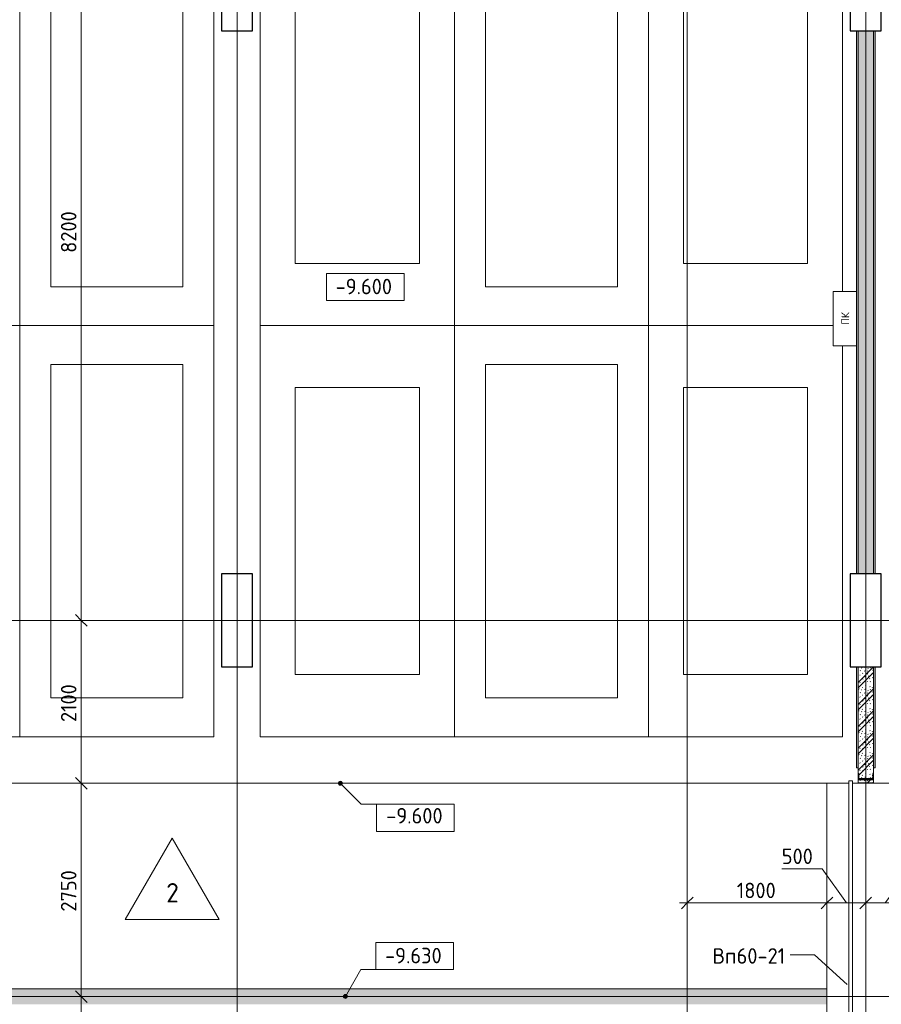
# Model space of a CAD drawing. Header units: millimetres. Extents: x 25887 to 100685, y -10965 to 131188.
# Tile 18 of 49: x 37900 to 49000, y 60850 to 73543. Entities that reach past the tile are written whole.
import ezdxf

# ---------------------------------------------------------------- set-up
doc = ezdxf.new("R2010")
doc.units = ezdxf.units.MM
for name, pattern in [('3_ Штрих_ 1 х 1 мм', [2, 1, -1]), ('4_ Штрихпунктир_ 10 х 2 мм', [14, 10, -2, 0, -2]), ('4_ Штрихпунктир_ 15 х 2 мм', [19, 15, -2, 0, -2])]:
    doc.linetypes.add(name, pattern=pattern)
for name, color, linetype, lineweight in [('A-ANNO-DIMS', 7, 'Continuous', 5), ('A-ANNO-DIMS-100', 7, 'Continuous', 5), ('A-ANNO-NOTE', 7, 'Continuous', 5), ('A-DETL', 7, 'Continuous', 25), ('A-DETL-GENF', 7, 'Continuous', 13), ('A-DOOR', 7, 'Continuous', 13), ('A-DOOR-IDEN', 7, 'Continuous', 5), ('A-FLOR', 7, 'Continuous', 13), ('A-FLOR-IDEN', 7, 'Continuous', 5), ('A-WALL', 7, 'Continuous', 13), ('A-WALL-PATT', 7, 'Continuous', 13), ('C-PRKG', 7, 'Continuous', 13), ('G-ANNO-DIMS', 7, 'Continuous', 5), ('I-WALL', 7, 'Continuous', 13), ('M-EQPM', 7, 'Continuous', 13), ('S-COLS', 7, 'Continuous', 25), ('S-GRID', 7, 'Continuous', 5)]:
    doc.layers.add(name, color=color, linetype=linetype, lineweight=lineweight)
doc.styles.add('GOST Common', font='GOST_Common.ttf', dxfattribs={"height": 100})
doc.styles.add('GOST Common_2', font='GOST_Common.ttf', dxfattribs={"height": 200})
doc.styles.add('GOST Common_3', font='GOST_Common.ttf', dxfattribs={"height": 250})
doc.dimstyles.new('2_мм', dxfattribs={"dimscale": 304.8, "dimtxt": 201.142999, "dimasz": 0.492126, "dimexe": 0.328084, "dimexo": 0.492126, "dimgap": 0, "dimtad": 1, "dimdec": 0, "dimdsep": 46, "dimtxsty": 'GOST Common_2', "dimblk1": 'OBLIQUE', "dimblk2": 'OBLIQUE', "dimsah": 1, "dimcen": 0.09, "dimdle": 0.328084, "dimadec": 5, "dimazin": 2, "dimtfac": 1, "dimtdec": 4, "dimtix": 1, "dimtmove": 1, "dimatfit": 3, "dimfxl": 1, "dimtvp": 1, "dimtolj": 1, "dimtzin": 0, "dimarcsym": 2})
doc.dimstyles.new('2_мм_1', dxfattribs={"dimscale": 304.8, "dimtxt": 201.142999, "dimasz": 0.492126, "dimexe": 0.328084, "dimexo": 0.492126, "dimgap": 0, "dimtad": 1, "dimdec": 0, "dimdsep": 46, "dimtxsty": 'GOST Common_2', "dimblk1": 'OBLIQUE', "dimblk2": 'OBLIQUE', "dimsah": 1, "dimcen": 0.09, "dimdle": 0.328084, "dimadec": 5, "dimazin": 2, "dimtfac": 1, "dimtdec": 4, "dimtix": 1, "dimtmove": 0, "dimatfit": 3, "dimfxl": 1, "dimtvp": 1, "dimtolj": 1, "dimtzin": 0, "dimarcsym": 2})
pattern_1 = [(0, (0, 0), (203.2, 50.8), [3.353, -149.047, 3.353, -149.047, -812.8]), (0, (0, 0), (203.2, 50.8), [-304.8, 3.353, -301.447, 3.353, -149.047, -355.6]), (0, (0, 0), (203.2, 50.8), [-762, 3.353, -98.247, 3.353, -250.647]), (120, (76.2, 25.4), (-145.59409, 150.576362), [3.353, -149.047, 3.353, -149.047, -812.8]), (120, (76.2, 25.4), (-145.59409, 150.576362), [-304.8, 3.353, -301.447, 3.353, -149.047, -355.6]), (120, (76.2, 25.4), (-145.59409, 150.576362), [-762, 3.353, -98.247, 3.353, -250.647]), (240, (101.6, 127), (-57.60591, -201.376362), [3.353, -149.047, 3.353, -149.047, -812.8]), (240, (101.6, 127), (-57.60591, -201.376362), [-304.8, 3.353, -301.447, 3.353, -149.047, -355.6]), (240, (101.6, 127), (-57.60591, -201.376362), [-762, 3.353, -98.247, 3.353, -250.647])]
pattern_2 = [(135, (150.28, 188.64), (-282.8427, 3e-14), [5, -395]), (135, (174.9, 237.36), (-282.8427, 3e-14), [5, -395]), (135, (211.96, 236.53), (-282.8427, 3e-14), [5, -395]), (135, (114.96, 223.96), (-282.8427, 3e-14), [5, -395]), (135, (77.54, 223.96), (-282.8427, 3e-14), [5, -395]), (135, (57.44, 184.52), (-282.8427, 3e-14), [5, -395]), (135, (66.21, 142.9), (-282.8427, 3e-14), [5, -395]), (135, (107.33, 161), (-282.8427, 3e-14), [5, -395]), (135, (99.08, 130.94), (-282.8427, 3e-14), [5, -395]), (135, (22.6, 136.46), (-282.8427, 3e-14), [5, -395]), (135, (21.16, 168.08), (-282.8427, 3e-14), [5, -395]), (135, (46.13, 96.12), (-282.8427, 3e-14), [5, -395]), (135, (3.54, 74.6), (-282.8427, 3e-14), [5, -395]), (135, (40.3, 47.56), (-282.8427, 3e-14), [5, -395]), (135, (39.77, 18.47), (-282.8427, 3e-14), [5, -395]), (135, (76.94, 37.28), (-282.8427, 3e-14), [5, -395]), (135, (114.18, 62.4), (-282.8427, 3e-14), [5, -395]), (135, (139.87, 90.2), (-282.8427, 3e-14), [5, -395]), (135, (141.44, 15.82), (-282.8427, 3e-14), [5, -395]), (135, (188.69, 26.73), (-282.8427, 3e-14), [5, -395]), (135, (176.14, 51.36), (-282.8427, 3e-14), [5, -395]), (135, (177.03, 0), (-282.8427, 3e-14), [5, -395]), (135, (276.61, 8.22), (-282.8427, 3e-14), [5, -395]), (135, (271.19, 31.72), (-282.8427, 3e-14), [5, -395]), (135, (268.29, 119.65), (-282.8427, 3e-14), [5, -395]), (135, (237.92, 101.95), (-282.8427, 3e-14), [5, -395]), (135, (237.92, 158.27), (-282.8427, 3e-14), [5, -395]), (135, (260.4, 204.35), (-282.8427, 3e-14), [5, -395]), (135, (275.54, 235.4), (-282.8427, 3e-14), [5, -395]), (135, (117.62, 268.96), (-282.8427, 3e-14), [5, -395]), (135, (203.62, 273.83), (-282.8427, 3e-14), [5, -395]), (135, (47.24, 279.3), (-282.8427, 3e-14), [5, -395]), (135, (23.2, 266.16), (-282.8427, 3e-14), [5, -395]), (135, (42.78, 232.52), (-282.8427, 3e-14), [5, -395]), (135, (177.76, 90.57), (-282.8427, 3e-14), [5, -395]), (135, (181.12, 121.8), (-282.8427, 3e-14), [5, -395]), (135, (206.73, 172.06), (-282.8427, 3e-14), [5, -395]), (135, (143.14, 136.62), (-282.8427, 3e-14), [5, -395]), (135, (211.51, 131.86), (-282.8427, 3e-14), [5, -395]), (135, (81.47, 95.1), (-282.8427, 3e-14), [5, -395]), (135, (235.13, 60.46), (-282.8427, 3e-14), [5, -395]), (135, (242.24, 4.89), (-282.8427, 3e-14), [5, -395]), (45, (0, 106.07), (-282.8427, 0), []), (45, (106.07, 0), (-282.8427, 0), []), (45, (176.78, 0), (-282.8427, 0), []), (45, (0, 176.78), (-282.8427, 0), [])]

# ---------------------------------------------------------------- blocks, each defined once
blk = doc.blocks.new('Наметкина 10_РД_АР_П_Отделка_R21_rvt-1--02_Подвал_МП_часть Б')
at = {"layer": 'A-WALL-PATT', "lineweight": 5}
h = blk.add_hatch(dxfattribs=at)
h.set_pattern_fill('FP_25', color=256, style=0, pattern_type=2)
h.set_pattern_definition(pattern_1)
h.paths.add_polyline_path([(48700, 66400), (48700, 73400), (48680, 73400), (48680, 66400)])
h = blk.add_hatch(dxfattribs=at)
h.set_pattern_fill('FP_25', color=256, style=0, pattern_type=2)
h.set_pattern_definition(pattern_1)
h.paths.add_polyline_path([(48920, 66400), (48920, 73400), (48900, 73400), (48900, 66400)])
h = blk.add_hatch(dxfattribs=at)
h.set_pattern_fill('FP_25', color=256, style=0, pattern_type=2)
h.set_pattern_definition(pattern_1)
h.paths.add_polyline_path([(48680, 58200), (48700, 58200), (48700, 58898), (48680, 58898), (48680, 58377)])
h.paths.add_polyline_path([(48700, 63900), (48700, 65200), (48680, 65200), (48680, 63900)])
h = blk.add_hatch(dxfattribs=at)
h.set_pattern_fill('FP_25', color=256, style=0, pattern_type=2)
h.set_pattern_definition(pattern_1)
h.paths.add_polyline_path([(48920, 58200), (48920, 58900), (48900, 58900), (48900, 58200)])
h.paths.add_polyline_path([(48920, 63900), (48920, 65200), (48900, 65200), (48900, 63900)])
at = {"layer": 'A-WALL'}
for p, q in [((48700, 73400), (48680, 73400)), ((48680, 73400), (48680, 66400)), ((48700, 66400), (48700, 73400)), ((48900, 73400), (48900, 66400)), ((48920, 73400), (48900, 73400)), ((48920, 66400), (48920, 73400)), ((48680, 66400), (48700, 66400)), ((48900, 66400), (48920, 66400)), ((48700, 65200), (48680, 65200)), ((48680, 65200), (48680, 63900)), ((48700, 63900), (48700, 65200)), ((48900, 65200), (48900, 63900)), ((48920, 65200), (48900, 65200)), ((48920, 63900), (48920, 65200)), ((48680, 63900), (48700, 63900)), ((48900, 63900), (48920, 63900))]:
    blk.add_line(p, q, dxfattribs=at)
blk = doc.blocks.new('АР-Ворота сборка - Ворота секционные_5200х2600 _h_-7302885--02_Подвал_МП_часть Б')
at = {"layer": 'A-DETL-GENF'}
for p, q in [((-2275, 218), (-2503, 218)), ((-2503, 218), (-2503, 173)), ((-2503, 173), (-2275, 173)), ((-2275, 173), (-2275, 218)), ((-1675, 218), (-1675, 173)), ((2753, 218), (-1675, 218)), ((-1675, 173), (2753, 173)), ((2753, 173), (2753, 218))]:
    blk.add_line(p, q, dxfattribs=at)
blk = doc.blocks.new('АР_Машиноместо - 4900x2400_М__5300х2500_-V22--02_Подвал_МП_часть Б')
at = {"layer": 'C-PRKG'}
for p, q in [((2500, 0), (0, 0)), ((0, 0), (0, -5300)), ((2500, 0), (2500, -5300)), ((450, -800), (450, -4500)), ((450, -800), (2050, -800)), ((2050, -800), (2050, -4500)), ((450, -4500), (2050, -4500)), ((2500, -5300), (0, -5300))]:
    blk.add_line(p, q, dxfattribs=at)
blk = doc.blocks.new('АР_Машиноместо - 5300x2500_С-V21--02_Подвал_МП_часть Б')
at = {"layer": 'C-PRKG'}
for p, q in [((2500, 5300), (0, 5300)), ((0, 0), (0, 5300)), ((2500, 0), (2500, 5300)), ((400, 4800), (2100, 4800)), ((400, 500), (400, 4800)), ((2100, 500), (2100, 4800)), ((400, 500), (2100, 500)), ((2500, 0), (0, 0))]:
    blk.add_line(p, q, dxfattribs=at)
blk = doc.blocks.new('АР_Машиноместо - 4900x2400_М__5300х2500_-V36--02_Подвал_МП_часть Б')
at = {"layer": 'C-PRKG'}
for p, q in [((2500, 5300), (120, 5300)), ((2500, 0), (2500, 5300)), ((0, 0), (0, 4860)), ((450, 4500), (2050, 4500)), ((450, 800), (450, 4500)), ((2050, 800), (2050, 4500)), ((450, 800), (2050, 800)), ((2500, 0), (0, 0))]:
    blk.add_line(p, q, dxfattribs=at)
blk = doc.blocks.new('АР_Машиноместо - 4900x2400_М__5300х2500_-3113489--02_Подвал_МП_часть Б')
at = {"layer": 'C-PRKG'}
for p, q in [((2500, 5300), (0, 5300)), ((0, 0), (0, 5300)), ((2500, 0), (2500, 5300)), ((450, 4500), (2050, 4500)), ((450, 800), (450, 4500)), ((2050, 800), (2050, 4500)), ((450, 800), (2050, 800)), ((2500, 0), (0, 0))]:
    blk.add_line(p, q, dxfattribs=at)
blk = doc.blocks.new('АР_Машиноместо - 5300x2500_С-V23--02_Подвал_МП_часть Б')
at = {"layer": 'C-PRKG'}
for p, q in [((2500, 0), (0, 0)), ((0, 0), (0, -5300)), ((2500, 0), (2500, -5300)), ((400, -500), (400, -4800)), ((400, -500), (2100, -500)), ((2100, -500), (2100, -4800)), ((400, -4800), (2100, -4800)), ((2500, -5300), (0, -5300))]:
    blk.add_line(p, q, dxfattribs=at)
blk = doc.blocks.new('АР_Машиноместо - 4900x2400_М__5300х2500_-V38--02_Подвал_МП_часть Б')
at = {"layer": 'C-PRKG'}
for p, q in [((2500, 0), (0, 0)), ((0, 0), (0, -5040)), ((2500, 0), (2500, -5300)), ((450, -800), (450, -4500)), ((450, -800), (2050, -800)), ((2050, -800), (2050, -4500)), ((450, -4500), (2050, -4500)), ((2500, -5300), (120, -5300))]:
    blk.add_line(p, q, dxfattribs=at)
blk = doc.blocks.new('АР_Лоток - 200х100h_ЛВ1-7189178--02_Подвал_МП_часть Б')
at = {"layer": 'M-EQPM', "true_color": 0xdddddd}
blk.add_hatch(color=254, dxfattribs=at).paths.add_polyline_path([(2650, -100), (18550, -100), (18550, 100), (800, 100), (800, -100)])
blk = doc.blocks.new('АР_Канал вертикальный прямоугольный - ПК-3252217--02_Подвал_МП_часть Б')
at = {"layer": 'A-DETL-GENF', "linetype": '3_ Штрих_ 1 х 1 мм'}
for p, q in [((350, 150), (-350, 150)), ((-350, 150), (-350, -150)), ((350, -150), (350, 150))]:
    blk.add_line(p, q, dxfattribs=at)
at = {"layer": 'M-EQPM'}
for p, q in [((-350, -150), (-350, 150)), ((-350, 150), (350, 150)), ((350, 150), (350, -150))]:
    blk.add_line(p, q, dxfattribs=at)
blk = doc.blocks.new('АР_Фахверк_ _Швеллер полки параллельные_ - 20П-4512172--02_Подвал_МП_часть Б')
at = {"layer": 'S-COLS'}
blk.add_hatch(color=256, dxfattribs=at).paths.add_polyline_path([(-23, 100), (-23, -100), (53, -100), (53, -97), (51, -93), (48, -91), (-8, -91), (-15, -88), (-18, -82), (-18, 81), (-15, 88), (-8, 91), (48, 91), (51, 93), (53, 96), (53, 100)])
for p, q in [((53, 100), (-23, 100)), ((-23, 100), (-23, -100)), ((-18, -82), (-18, 81)), ((-8, 91), (48, 91)), ((53, 96), (53, 100)), ((-23, -100), (53, -100)), ((48, -91), (-8, -91)), ((53, -100), (53, -97))]:
    blk.add_line(p, q, dxfattribs=at)
for centre, radius, start, end in [((-8, 81), 9.5, 90, 180), ((48, 96), 5.5, 270, 360), ((-8, -82), 9.5, 180, 270), ((48, -97), 5.5, 360, 90)]:
    blk.add_arc(centre, radius, start, end, dxfattribs=at)
blk = doc.blocks.new('DIMBLOCK3--02_Подвал_МП_часть Б')
at = {"layer": 'A-ANNO-DIMS-100'}
for p, q in [((38736, 60950), (38592, 60950)), ((38692, 58200), (38692, 60950)), ((38692, 60950), (38736, 60950)), ((38736, 58200), (38592, 58200)), ((38692, 58200), (38736, 58200))]:
    blk.add_line(p, q, dxfattribs=at)
at = {"layer": 'A-ANNO-DIMS-100', "lineweight": 25}
for p, q in [((38692, 60950), (38617, 61025)), ((38692, 60950), (38767, 60875)), ((38692, 58200), (38617, 58275)), ((38692, 58200), (38767, 58125))]:
    blk.add_line(p, q, dxfattribs=at)
at = {"layer": 'A-ANNO-DIMS-100', "color": 0, "insert": (38431, 59295), "char_height": 200, "width": 670.93, "attachment_point": 1, "rotation": 90, "line_spacing_factor": 1.022761, "style": 'GOST Common_2'}
blk.add_mtext('2750', dxfattribs=at)
blk = doc.blocks.new('_Oblique')
at = {"color": 0, "linetype": 'ByBlock', "lineweight": -2}
blk.add_line((-0.5, -0.5), (0.5, 0.5), dxfattribs=at)
blk = doc.blocks.new('DIMBLOCK4--02_Подвал_МП_часть Б')
at = {"layer": 'A-ANNO-DIMS-100', "lineweight": 25}
for p, q in [((38692, 63700), (38617, 63775)), ((38692, 63700), (38767, 63625)), ((38692, 60950), (38617, 61025)), ((38692, 60950), (38767, 60875))]:
    blk.add_line(p, q, dxfattribs=at)
at = {"layer": 'A-ANNO-DIMS-100'}
for p, q in [((38736, 63700), (38592, 63700)), ((38692, 60950), (38692, 63700)), ((38692, 63700), (38736, 63700)), ((38736, 60950), (38592, 60950)), ((38692, 60950), (38736, 60950))]:
    blk.add_line(p, q, dxfattribs=at)
at = {"layer": 'A-ANNO-DIMS-100', "color": 0, "insert": (38431, 62045), "char_height": 200, "width": 670.93, "attachment_point": 1, "rotation": 90, "line_spacing_factor": 1.022761, "style": 'GOST Common_2'}
blk.add_mtext('2750', dxfattribs=at)
blk = doc.blocks.new('DIMBLOCK5--02_Подвал_МП_часть Б')
at = {"layer": 'A-ANNO-DIMS-100'}
for p, q in [((38736, 65800), (38592, 65800)), ((38692, 63700), (38692, 65800)), ((38692, 65800), (38736, 65800)), ((38736, 63700), (38592, 63700)), ((38692, 63700), (38736, 63700))]:
    blk.add_line(p, q, dxfattribs=at)
at = {"layer": 'A-ANNO-DIMS-100', "lineweight": 25}
for p, q in [((38692, 65800), (38617, 65875)), ((38692, 65800), (38767, 65725)), ((38692, 63700), (38617, 63775)), ((38692, 63700), (38767, 63625))]:
    blk.add_line(p, q, dxfattribs=at)
at = {"layer": 'A-ANNO-DIMS-100', "color": 0, "insert": (38431, 64489), "char_height": 200, "width": 625.93, "attachment_point": 1, "rotation": 90, "line_spacing_factor": 1.022761, "style": 'GOST Common_2'}
blk.add_mtext('2100', dxfattribs=at)
blk = doc.blocks.new('DIMBLOCK6--02_Подвал_МП_часть Б')
at = {"layer": 'A-ANNO-DIMS-100', "lineweight": 25}
for p, q in [((38692, 74000), (38617, 74075)), ((38692, 74000), (38767, 73925)), ((38692, 65800), (38617, 65875)), ((38692, 65800), (38767, 65725))]:
    blk.add_line(p, q, dxfattribs=at)
at = {"layer": 'A-ANNO-DIMS-100'}
for p, q in [((38736, 74000), (38592, 74000)), ((38692, 65800), (38692, 74000)), ((38692, 74000), (38736, 74000)), ((38692, 71097), (38692, 70438)), ((38692, 70438), (38692, 69900)), ((38736, 65800), (38592, 65800)), ((38692, 65800), (38736, 65800))]:
    blk.add_line(p, q, dxfattribs=at)
at = {"layer": 'A-ANNO-DIMS-100', "color": 0, "insert": (38431, 70538), "char_height": 200, "width": 670.93, "attachment_point": 1, "rotation": 90, "line_spacing_factor": 1.022761, "style": 'GOST Common_2'}
blk.add_mtext('8200', dxfattribs=at)
blk = doc.blocks.new('Высотные отметки - Frame_2-749557--02_Подвал_МП_часть Б')
at = {"layer": 'G-ANNO-DIMS'}
for p, q in [((-5, 3.5), (-5, 0)), ((5, 3.5), (-5, 3.5)), ((5, 0), (5, 3.5)), ((-5, 0), (5, 0))]:
    blk.add_line(p, q, dxfattribs=at)
blk = doc.blocks.new('Марка полов - Марка полов-4106608--02_Подвал_МП_часть Б')
at = {"layer": 'A-FLOR-IDEN'}
for p, q in [((0, 7), (-6.06, -3.5)), ((6.06, -3.5), (0, 7)), ((-6.06, -3.5), (6.06, -3.5))]:
    blk.add_line(p, q, dxfattribs=at)
blk = doc.blocks.new('DIMBLOCK155--02_Подвал_МП_часть Б')
at = {"layer": 'A-ANNO-DIMS-100'}
for p, q in [((46500, 62113), (46500, 62257)), ((48300, 62113), (48300, 62257)), ((46400, 62157), (48300, 62157)), ((46500, 62157), (46500, 62113)), ((48300, 62157), (48300, 62113))]:
    blk.add_line(p, q, dxfattribs=at)
at = {"layer": 'A-ANNO-DIMS-100', "lineweight": 25}
for p, q in [((46500, 62157), (46575, 62232)), ((48300, 62157), (48375, 62232)), ((46500, 62157), (46425, 62082)), ((48300, 62157), (48225, 62082))]:
    blk.add_line(p, q, dxfattribs=at)
at = {"layer": 'A-ANNO-DIMS-100', "color": 0, "insert": (47139, 62418), "char_height": 200, "width": 625.93, "attachment_point": 1, "line_spacing_factor": 1.022761, "style": 'GOST Common_2'}
blk.add_mtext('1800', dxfattribs=at)
blk = doc.blocks.new('DIMBLOCK156--02_Подвал_МП_часть Б')
at = {"layer": 'A-ANNO-DIMS-100'}
for p, q in [((47718, 62597), (48237, 62597)), ((48237, 62597), (48550, 62157)), ((48300, 62113), (48300, 62257)), ((48800, 62113), (48800, 62257)), ((48300, 62157), (48800, 62157)), ((48300, 62157), (48300, 62113)), ((48800, 62157), (48800, 62113))]:
    blk.add_line(p, q, dxfattribs=at)
at = {"layer": 'A-ANNO-DIMS-100', "lineweight": 25}
for p, q in [((48300, 62157), (48375, 62232)), ((48800, 62157), (48875, 62232)), ((48300, 62157), (48225, 62082)), ((48800, 62157), (48725, 62082))]:
    blk.add_line(p, q, dxfattribs=at)
at = {"layer": 'A-ANNO-DIMS-100', "color": 0, "insert": (47718, 62858), "char_height": 200, "width": 503.2, "attachment_point": 1, "line_spacing_factor": 1.022761, "style": 'GOST Common_2'}
blk.add_mtext('500', dxfattribs=at)
blk = doc.blocks.new('DIMBLOCK157--02_Подвал_МП_часть Б')
at = {"layer": 'A-ANNO-DIMS-100'}
for p, q in [((49382, 62597), (49050, 62157)), ((49901, 62597), (49382, 62597)), ((48800, 62113), (48800, 62257)), ((49300, 62113), (49300, 62257)), ((48800, 62157), (49300, 62157)), ((48800, 62157), (48800, 62113)), ((49300, 62157), (49300, 62113))]:
    blk.add_line(p, q, dxfattribs=at)
at = {"layer": 'A-ANNO-DIMS-100', "lineweight": 25}
for p, q in [((48800, 62157), (48875, 62232)), ((49300, 62157), (49375, 62232)), ((48800, 62157), (48725, 62082)), ((49300, 62157), (49225, 62082))]:
    blk.add_line(p, q, dxfattribs=at)
at = {"layer": 'A-ANNO-DIMS-100', "color": 0, "insert": (49482, 62858), "char_height": 200, "width": 503.2, "attachment_point": 1, "line_spacing_factor": 1.022761, "style": 'GOST Common_2'}
blk.add_mtext('500', dxfattribs=at)

msp = doc.modelspace()

# ---------------------------------------------------------------- hatches: boundary and pattern name
at = {"layer": 'A-WALL-PATT', "lineweight": 5}
h = msp.add_hatch(dxfattribs=at)
h.set_pattern_fill('FP_1', color=256, style=0, pattern_type=2)
h.set_pattern_definition(pattern_2)
h.paths.add_polyline_path([(48900, 66400), (48900, 73400), (48700, 73400), (48700, 66400)])
h = msp.add_hatch(dxfattribs=at)
h.set_pattern_fill('FP_1', color=256, style=0, pattern_type=2)
h.set_pattern_definition(pattern_2)
h.paths.add_polyline_path([(48881.5, 63755.2), (48888.217514, 63757.982486), (48891, 63764.7), (48891, 63820.5), (48892.610913, 63824.389087), (48896.5, 63826), (48900, 63826), (48900, 65200), (48700, 65200), (48700, 63826), (48703.5, 63826), (48707.389087, 63824.389087), (48709, 63820.5), (48709, 63764.7), (48711.782486, 63757.982486), (48718.5, 63755.2)])
h = msp.add_hatch(dxfattribs=at)
h.set_pattern_fill('FP_1', color=256, style=0, pattern_type=2)
h.set_pattern_definition(pattern_2)
h.paths.add_polyline_path([(48718.5, 63705), (48900, 63705), (48900, 63750), (48700, 63750), (48700, 63705), (48711.782486, 63705)])
at = {"layer": 'G-ANNO-DIMS'}
h = msp.add_hatch(color=256, dxfattribs=at)
edge = h.paths.add_edge_path()
edge.add_arc((42030.048108, 63700), 25, 0, 360)
h = msp.add_hatch(color=256, dxfattribs=at)
edge = h.paths.add_edge_path()
edge.add_arc((42096.39802, 60951.715776), 25, 0, 360)

# ---------------------------------------------------------------- linework, layer by layer
at = {"layer": 'A-DETL', "linetype": '4_ Штрихпунктир_ 15 х 2 мм', "lineweight": 5}
msp.add_line((66380, 60950), (30550, 60950), dxfattribs=at)
at = {"layer": 'A-DOOR-IDEN'}
for p, q in [((48141.230781, 61485.762076), (47824.268915, 61485.762076)), ((48559.035172, 61107.249121), (48141.230781, 61485.762076))]:
    msp.add_line(p, q, dxfattribs=at)
at = {"layer": 'A-FLOR'}
for p, q in [((32400, 63700), (48581.5, 63700)), ((48300, 63700), (48300, 58200)), ((48626.5, 63700), (62950, 63700)), ((48700, 63700), (48700, 63705)), ((48900, 63705), (48900, 63700)), ((30550, 61050), (48300, 61050))]:
    msp.add_line(p, q, dxfattribs=at)
at = {"layer": 'G-ANNO-DIMS'}
for p, q in [((42030.048108, 63700), (42300.173049, 63429.875059)), ((42300.173049, 63429.875059), (42996.614685, 63429.875059)), ((42096.39802, 60951.715776), (42295.712952, 61296.939365)), ((42295.712952, 61296.939365), (42988.845667, 61296.939365))]:
    msp.add_line(p, q, dxfattribs=at)
for centre in [(42030.048108, 63700), (42096.39802, 60951.715776)]:
    msp.add_circle(centre, 25, dxfattribs=at)
at = {"layer": 'I-WALL'}
for p, q in [((48700, 73400), (48700, 66400)), ((48900, 73400), (48700, 73400)), ((48900, 66400), (48900, 73400)), ((48700, 66400), (48900, 66400)), ((48700, 65200), (48700, 63826)), ((48900, 65200), (48700, 65200)), ((48900, 63826), (48900, 65200)), ((48700, 63750), (48700, 63705)), ((48900, 63705), (48900, 63750)), ((48700, 63705), (48900, 63705))]:
    msp.add_line(p, q, dxfattribs=at)
at = {"layer": 'S-COLS'}
for p, q in [((40500, 74600), (40500, 73400)), ((40900, 73400), (40900, 74600)), ((48600, 74600), (48600, 73400)), ((49000, 73400), (49000, 74600)), ((40500, 73400), (40900, 73400)), ((48600, 73400), (49000, 73400)), ((40900, 66400), (40500, 66400)), ((40500, 66400), (40500, 65200)), ((40900, 65200), (40900, 66400)), ((49000, 66400), (48600, 66400)), ((48600, 66400), (48600, 65200)), ((49000, 65200), (49000, 66400)), ((40500, 65200), (40900, 65200)), ((48600, 65200), (49000, 65200))]:
    msp.add_line(p, q, dxfattribs=at)
at = {"layer": 'S-GRID', "linetype": '4_ Штрихпунктир_ 10 х 2 мм'}
for p, q in [((46500, 46473.805675), (46500, 130172)), ((40700, 46269.619659), (40700, 80104.964717)), ((48800, 46269.619659), (48800, 80104.964717)), ((91551.922019, 65800), (27912.537886, 65800))]:
    msp.add_line(p, q, dxfattribs=at)

# ---------------------------------------------------------------- block references
at = {"lineweight": 5}
msp.add_blockref('Наметкина 10_РД_АР_П_Отделка_R21_rvt-1--02_Подвал_МП_часть Б', (0, 0), dxfattribs=at)
at = {"layer": 'A-DOOR', "rotation": 90}
msp.add_blockref('АР-Ворота сборка - Ворота секционные_5200х2600 _h_-7302885--02_Подвал_МП_часть Б', (48800, 60980), dxfattribs=at)
at = {"layer": 'A-FLOR-IDEN', "xscale": 99.99999999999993, "yscale": 99.99999999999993, "zscale": 99.99999999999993}
msp.add_blockref('Марка полов - Марка полов-4106608--02_Подвал_МП_часть Б', (39864.577792, 62291.173533), dxfattribs=at)
at = {"layer": 'C-PRKG'}
for name, p in [('АР_Машиноместо - 5300x2500_С-V23--02_Подвал_МП_часть Б', (35400, 74900)), ('АР_Машиноместо - 4900x2400_М__5300х2500_-V22--02_Подвал_МП_часть Б', (41000, 74900)), ('АР_Машиноместо - 5300x2500_С-V21--02_Подвал_МП_часть Б', (35400, 64300)), ('АР_Машиноместо - 4900x2400_М__5300х2500_-3113489--02_Подвал_МП_часть Б', (41000, 64300))]:
    msp.add_blockref(name, p, dxfattribs=at)
at = {"layer": 'C-PRKG', "rotation": 180}
for name, p in [('АР_Машиноместо - 5300x2500_С-V21--02_Подвал_МП_часть Б', (40400, 74900)), ('АР_Машиноместо - 5300x2500_С-V21--02_Подвал_МП_часть Б', (46000, 74900)), ('АР_Машиноместо - 4900x2400_М__5300х2500_-V36--02_Подвал_МП_часть Б', (48500, 74900)), ('АР_Машиноместо - 5300x2500_С-V23--02_Подвал_МП_часть Б', (40400, 64300)), ('АР_Машиноместо - 5300x2500_С-V23--02_Подвал_МП_часть Б', (46000, 64300)), ('АР_Машиноместо - 4900x2400_М__5300х2500_-V38--02_Подвал_МП_часть Б', (48500, 64300))]:
    msp.add_blockref(name, p, dxfattribs=at)
at = {"layer": 'G-ANNO-DIMS', "xscale": 99.99999999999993, "yscale": 99.99999999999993, "zscale": 99.99999999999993}
msp.add_blockref('Высотные отметки - Frame_2-749557--02_Подвал_МП_часть Б', (42352.463517, 69922.263804), dxfattribs=at)
at = {"layer": 'G-ANNO-DIMS', "xscale": 99.99999999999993, "yscale": 99.99999999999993, "zscale": 99.99999999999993, "rotation": 180}
msp.add_blockref('Высотные отметки - Frame_2-749557--02_Подвал_МП_часть Б', (42996.614685, 63429.875059), dxfattribs=at)
at = {"layer": 'G-ANNO-DIMS', "extrusion": (0, 0, -1), "xscale": 99.99999999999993, "yscale": 99.99999999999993, "zscale": 99.99999999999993}
msp.add_blockref('Высотные отметки - Frame_2-749557--02_Подвал_МП_часть Б', (-42988.845667, 61296.939365), dxfattribs=at)
at = {"layer": 'M-EQPM', "rotation": 90}
msp.add_blockref('АР_Канал вертикальный прямоугольный - ПК-3252217--02_Подвал_МП_часть Б', (48530, 69690), dxfattribs=at)
at = {"layer": 'M-EQPM'}
msp.add_blockref('АР_Лоток - 200х100h_ЛВ1-7189178--02_Подвал_МП_часть Б', (29750, 60950), dxfattribs=at)
at = {"layer": 'S-COLS', "rotation": 90.00000000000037}
msp.add_blockref('АР_Фахверк_ _Швеллер полки параллельные_ - 20П-4512172--02_Подвал_МП_часть Б', (48800, 63773), dxfattribs=at)

# ---------------------------------------------------------------- texts
at = {"layer": 'A-ANNO-NOTE', "insert": (48486.390264, 69612.406744), "char_height": 100, "width": 192.405, "attachment_point": 1, "rotation": 90, "style": 'GOST Common'}
msp.add_mtext('ПК', dxfattribs=at)
at = {"layer": 'A-DOOR-IDEN', "char_height": 200, "attachment_point": 1, "style": 'GOST Common_2'}
for s, insert, width in [('Вп', (46825.268915, 61573.334992), 376.793125), ('60-21', (47136.154332, 61573.334992), 825.738125)]:
    msp.add_mtext(s, dxfattribs=dict(at, insert=insert, width=width))
at = {"layer": 'A-FLOR-IDEN', "insert": (39787.701508, 62413.235205), "char_height": 250, "width": 216.455625, "attachment_point": 1, "style": 'GOST Common_3'}
msp.add_mtext('\\fGOST Common|b0|i0|c204|p34|;2', dxfattribs=at)
at = {"layer": 'G-ANNO-DIMS', "char_height": 200, "width": 917.17566319, "attachment_point": 1, "line_spacing_factor": 1.022761, "style": 'GOST Common_2'}
for s, insert in [('-9.600', (41970.306991, 70203.629464)), ('-9.600', (42622.150362, 63381.021233)), ('-9.630', (42606.68914, 61578.305025))]:
    msp.add_mtext(s, dxfattribs=dict(at, insert=insert))

# ---------------------------------------------------------------- dimensions: what is measured, and where the dimension line sits
at = {"layer": 'A-ANNO-DIMS'}
dim = msp.add_linear_dim(base=(38691.976898, 74000), p1=(38585.91088, 65800), p2=(38585.91088, 74000), angle=90, dimstyle='2_мм', override={"dimpost": '<>', "dimfxl": 8200}, dxfattribs=at)
dim.commit()
dim.dimension.update_dxf_attribs({"geometry": 'DIMBLOCK6--02_Подвал_МП_часть Б', "text_midpoint": (38563.94457, 70873.604812), "dimtype": 160, "text_rotation": 90})
for base, p1, p2, override, picture, middle in [((38691.976898, 65800), (38585.91088, 63700), (38585.91088, 65800), {"dimpost": '<>', "dimfxl": 2100}, 'DIMBLOCK5--02_Подвал_МП_часть Б', (38591.976898, 64750)), ((38691.976898, 63700), (38585.91088, 60950), (38585.91088, 63700), {"dimpost": '<>', "dimfxl": 2750}, 'DIMBLOCK4--02_Подвал_МП_часть Б', (38591.976898, 62325)), ((38691.976898, 60950), (38585.91088, 58200), (38585.91088, 60950), {"dimpost": '<>', "dimfxl": 2750}, 'DIMBLOCK3--02_Подвал_МП_часть Б', (38591.976898, 59575))]:
    dim = msp.add_linear_dim(base=base, p1=p1, p2=p2, angle=90, dimstyle='2_мм_1', override=override, dxfattribs=at)
    dim.commit()
    dim.dimension.update_dxf_attribs({"geometry": picture, "text_midpoint": middle})
for base, p1, p2, picture, middle in [((48800, 62156.866805), (48300, 62262.932823), (48800, 62262.932823), 'DIMBLOCK156--02_Подвал_МП_часть Б', (47969.580082, 62725.041084)), ((49300, 62156.866805), (48800, 62262.932823), (49300, 62262.932823), 'DIMBLOCK157--02_Подвал_МП_часть Б', (49733.196612, 62725.041084))]:
    dim = msp.add_linear_dim(base=base, p1=p1, p2=p2, dimstyle='2_мм', override={"dimpost": '<>', "dimfxl": 500}, dxfattribs=at)
    dim.commit()
    dim.dimension.update_dxf_attribs({"geometry": picture, "text_midpoint": middle, "dimtype": 160})
dim = msp.add_linear_dim(base=(48300, 62156.866805), p1=(46500, 62262.932823), p2=(48300, 62262.932823), dimstyle='2_мм_1', override={"dimpost": '<>', "dimfxl": 1800}, dxfattribs=at)
dim.commit()
dim.dimension.update_dxf_attribs({"geometry": 'DIMBLOCK155--02_Подвал_МП_часть Б', "text_midpoint": (47400, 62256.866805)})

doc.saveas('drawing.dxf')
